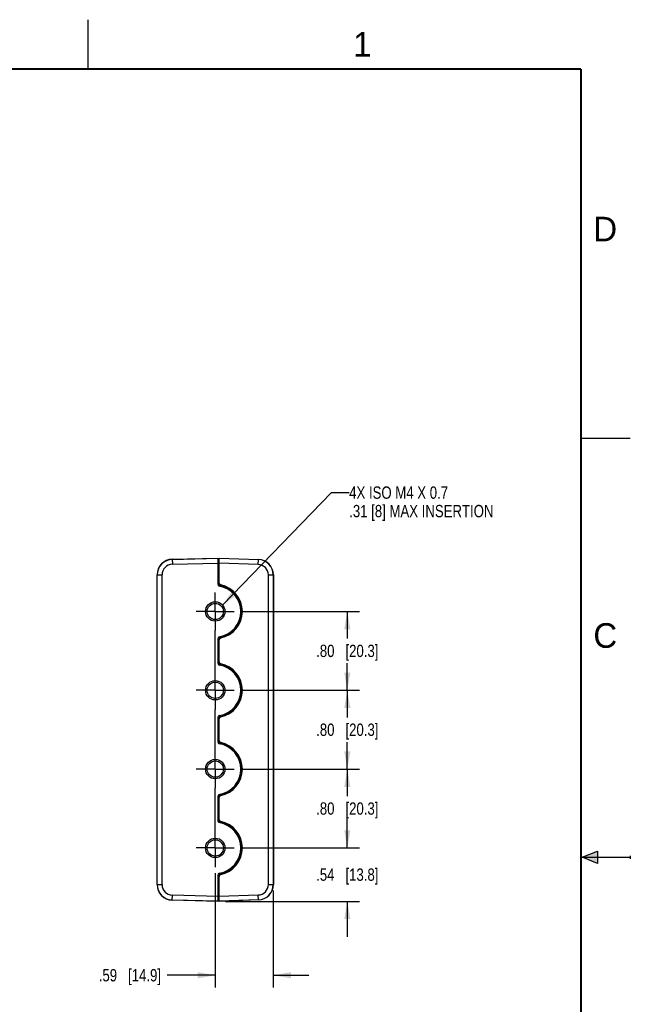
# Model space of a CAD drawing. Header units: inches. Extents: x 0 to 22, y 0 to 17.
# Tile 38 of 38: x 15.8 to 22, y 7 to 17. Entities that reach past the tile are written whole.
import ezdxf

# ---------------------------------------------------------------- set-up
doc = ezdxf.new("R2010")
doc.units = ezdxf.units.IN
doc.header["$LTSCALE"] = 1.21
doc.header["$MEASUREMENT"] = 0
doc.linetypes.add('CENTER', pattern=[0.6, 0.375, -0.075, 0.075, -0.075])
doc.layers.get('0').update_dxf_attribs({"linetype": 'CONTINUOUS'})
for name, color, linetype in [('02___PRT_ALL_AXES', 7, 'CONTINUOUS'), ('DETAIL', 7, 'CONTINUOUS'), ('DIMENSIONS', 7, 'CONTINUOUS')]:
    doc.layers.add(name, color=color, linetype=linetype)
doc.styles.get("Standard").update_dxf_attribs({"font": 'txt', "width": 0.8})
doc.styles.add('TEXTSTYLE_2', font='txt')
doc.dimstyles.new('DIMSTYLE_1', dxfattribs={"dimtxt": 0.125, "dimasz": 0.18, "dimexe": 0.125, "dimexo": 0.0625, "dimgap": 0.0625, "dimtad": 0, "dimtih": 1, "dimtoh": 1, "dimzin": 4, "dimdsep": 46, "dimtxsty": 'STANDARD', "dimblk": '_FILLED', "dimblk1": '_FILLED', "dimblk2": '_FILLED', "dimcen": 0.09, "dimazin": 1, "dimtp": 0.01, "dimtm": 0.01, "dimtfac": 1, "dimtofl": 0, "dimtmove": 0, "dimatfit": 3, "dimldrblk": '_FILLED', "dimfxl": 1, "dimtolj": 1, "dimtzin": 4, "dimarcsym": 0})
doc.dimstyles.get("Standard").update_dxf_attribs({"dimtxt": 0.125, "dimasz": 0.18, "dimexe": 0.125, "dimexo": 0.0625, "dimgap": 0.09, "dimtad": 0, "dimtih": 1, "dimtoh": 1, "dimzin": 4, "dimdsep": 46, "dimtxsty": 'STANDARD', "dimblk": '_FILLED', "dimblk1": '_FILLED', "dimblk2": '_FILLED', "dimcen": 0.09, "dimazin": 1, "dimtol": 1, "dimtp": 0.02, "dimtm": 0.02, "dimtfac": 1, "dimtofl": 0, "dimtmove": 0, "dimatfit": 3, "dimldrblk": '_FILLED', "dimfxl": 1, "dimtolj": 1, "dimtzin": 4, "dimarcsym": 0})

# ---------------------------------------------------------------- blocks, each defined once
blk = doc.blocks.new('_FILLED')
at = {"color": 0, "linetype": 'BYBLOCK'}
blk.add_solid([(0, 0), (-1, 0.174), (-1, -0.174)], dxfattribs=at)
blk = doc.blocks.new('*D0')
at = {"layer": 'DIMENSIONS', "color": 2, "linetype": 'CONTINUOUS'}
for p, q in [((17.7883, 8.3376), (17.7883, 7.1769)), ((18.3768, 8.1607), (18.3768, 7.1769)), ((17.7883, 7.3019), (17.3008, 7.3019)), ((18.3768, 7.3019), (18.7368, 7.3019))]:
    blk.add_line(p, q, dxfattribs=at)
at = {"layer": 'DIMENSIONS', "color": 2, "linetype": 'CONTINUOUS', "xscale": 0.18, "yscale": 0.18, "zscale": 0.18}
blk.add_blockref('_FILLED', (17.7883, 7.3019), dxfattribs=at)
at = {"layer": 'DIMENSIONS', "color": 2, "linetype": 'CONTINUOUS', "xscale": 0.18, "yscale": 0.18, "zscale": 0.18, "rotation": 180}
blk.add_blockref('_FILLED', (18.3768, 7.3019), dxfattribs=at)
at = {"layer": 'DIMENSIONS', "color": 2, "linetype": 'CONTINUOUS', "insert": (17.2383, 7.3644), "char_height": 0.125, "width": 1.025, "attachment_point": 3, "line_spacing_factor": 0.9}
blk.add_mtext('.59{\\ftxt.shx;\\W1.000000;\\H0.125000; }[14.9]', dxfattribs=at)
blk = doc.blocks.new('*D1')
at = {"layer": 'DIMENSIONS', "color": 2, "linetype": 'CONTINUOUS'}
for p, q in [((19.1283, 8.5939), (19.1283, 8.9539)), ((18.0445, 8.5939), (19.2533, 8.5939)), ((17.8908, 8.0519), (19.2533, 8.0519)), ((19.1283, 8.0519), (19.1283, 7.6919))]:
    blk.add_line(p, q, dxfattribs=at)
at = {"layer": 'DIMENSIONS', "color": 2, "linetype": 'CONTINUOUS', "xscale": 0.18, "yscale": 0.18, "zscale": 0.18}
for p, rotation in [((19.1283, 8.5939), 270), ((19.1283, 8.0519), 90)]:
    blk.add_blockref('_FILLED', p, dxfattribs=dict(at, rotation=rotation))
at = {"layer": 'DIMENSIONS', "color": 2, "linetype": 'CONTINUOUS', "insert": (19.1283, 8.3854), "char_height": 0.125, "width": 1.025, "attachment_point": 2, "line_spacing_factor": 0.9}
blk.add_mtext('.54{\\ftxt.shx;\\W1.000000;\\H0.125000; }[13.8]', dxfattribs=at)
blk = doc.blocks.new('*D2')
at = {"layer": 'DIMENSIONS', "color": 2, "linetype": 'CONTINUOUS'}
for p, q in [((18.0445, 9.3939), (19.2533, 9.3939)), ((19.1283, 9.3939), (19.1283, 9.1189)), ((19.1283, 8.5939), (19.1283, 8.8689)), ((18.0445, 8.5939), (19.2533, 8.5939))]:
    blk.add_line(p, q, dxfattribs=at)
at = {"layer": 'DIMENSIONS', "color": 2, "linetype": 'CONTINUOUS', "xscale": 0.18, "yscale": 0.18, "zscale": 0.18}
for p, rotation in [((19.1283, 9.3939), 90), ((19.1283, 8.5939), 270)]:
    blk.add_blockref('_FILLED', p, dxfattribs=dict(at, rotation=rotation))
at = {"layer": 'DIMENSIONS', "color": 2, "linetype": 'CONTINUOUS', "insert": (19.1283, 9.0564), "char_height": 0.125, "width": 1.025, "attachment_point": 2, "line_spacing_factor": 0.9}
blk.add_mtext('.80{\\ftxt.shx;\\W1.000000;\\H0.125000; }[20.3]', dxfattribs=at)
blk = doc.blocks.new('*D3')
at = {"layer": 'DIMENSIONS', "color": 2, "linetype": 'CONTINUOUS'}
for p, q in [((18.0445, 10.1939), (19.2533, 10.1939)), ((19.1283, 10.1939), (19.1283, 9.9189)), ((19.1283, 9.3939), (19.1283, 9.6689)), ((18.0445, 9.3939), (19.2533, 9.3939))]:
    blk.add_line(p, q, dxfattribs=at)
at = {"layer": 'DIMENSIONS', "color": 2, "linetype": 'CONTINUOUS', "xscale": 0.18, "yscale": 0.18, "zscale": 0.18}
for p, rotation in [((19.1283, 10.1939), 90), ((19.1283, 9.3939), 270)]:
    blk.add_blockref('_FILLED', p, dxfattribs=dict(at, rotation=rotation))
at = {"layer": 'DIMENSIONS', "color": 2, "linetype": 'CONTINUOUS', "insert": (19.1283, 9.8564), "char_height": 0.125, "width": 1.025, "attachment_point": 2, "line_spacing_factor": 0.9}
blk.add_mtext('.80{\\ftxt.shx;\\W1.000000;\\H0.125000; }[20.3]', dxfattribs=at)
blk = doc.blocks.new('*D4')
at = {"layer": 'DIMENSIONS', "color": 2, "linetype": 'CONTINUOUS'}
for p, q in [((18.0445, 10.9939), (19.2533, 10.9939)), ((19.1283, 10.9939), (19.1283, 10.7189)), ((19.1283, 10.1939), (19.1283, 10.4689)), ((18.0445, 10.1939), (19.2533, 10.1939))]:
    blk.add_line(p, q, dxfattribs=at)
at = {"layer": 'DIMENSIONS', "color": 2, "linetype": 'CONTINUOUS', "xscale": 0.18, "yscale": 0.18, "zscale": 0.18}
for p, rotation in [((19.1283, 10.9939), 90), ((19.1283, 10.1939), 270)]:
    blk.add_blockref('_FILLED', p, dxfattribs=dict(at, rotation=rotation))
at = {"layer": 'DIMENSIONS', "color": 2, "linetype": 'CONTINUOUS', "insert": (19.1283, 10.6564), "char_height": 0.125, "width": 1.025, "attachment_point": 2, "line_spacing_factor": 0.9}
blk.add_mtext('.80{\\ftxt.shx;\\W1.000000;\\H0.125000; }[20.3]', dxfattribs=at)

msp = doc.modelspace()

# ---------------------------------------------------------------- hatches: boundary and pattern name
at = {"linetype": 'CONTINUOUS'}
msp.add_hatch(color=2, dxfattribs=at).paths.add_polyline_path([(21.6663, 8.5625), (21.6663, 8.4375), (21.51, 8.5)])

# ---------------------------------------------------------------- linework, layer by layer
at = {"color": 2, "linetype": 'CONTINUOUS'}
for p, q in [((16.5, 16.5), (16.5, 17)), ((22, 12.75), (21.5, 12.75)), ((21.51, 8.5), (21.6663, 8.5625)), ((21.51, 8.5), (22, 8.5)), ((21.6663, 8.4375), (21.51, 8.5)), ((21.6663, 8.5625), (21.6663, 8.4375)), ((22, 8.515), (22, 8.485))]:
    msp.add_line(p, q, dxfattribs=at)
at = {"color": 7, "linetype": 'CONTINUOUS'}
for p, q in [((17.3516, 11.5237), (17.8133, 11.5358)), ((17.3516, 11.5237), (17.3529, 11.4737)), ((17.3517, 11.5223), (17.8133, 11.5343)), ((17.8133, 11.5358), (17.8133, 11.2702)), ((17.8283, 11.2827), (17.8283, 11.5359)), ((17.8283, 11.5359), (18.2263, 11.522)), ((17.8283, 11.5344), (18.2262, 11.5205)), ((18.2245, 11.4711), (18.2263, 11.522)), ((17.3529, 11.4737), (17.8133, 11.4858)), ((17.8133, 11.4793), (17.8233, 11.4794)), ((17.8133, 11.4593), (17.8233, 11.4594)), ((17.8233, 11.4794), (17.8233, 11.4753)), ((17.8233, 11.4753), (17.8233, 11.471)), ((17.8233, 11.471), (17.8233, 11.4594)), ((17.8233, 11.4594), (17.8233, 11.2827)), ((17.8233, 11.4594), (17.8283, 11.4594)), ((18.2245, 11.4711), (17.8283, 11.4849)), ((17.1983, 8.2215), (17.1983, 11.3663)), ((17.1983, 11.3663), (17.2483, 11.3663)), ((17.1997, 8.2215), (17.1997, 11.3663)), ((17.2483, 8.2215), (17.2483, 11.3663)), ((18.3274, 8.2232), (18.3274, 11.3646)), ((18.3274, 11.3646), (18.3783, 11.3646)), ((18.3768, 11.3646), (18.3768, 8.2232)), ((18.3783, 11.3646), (18.3783, 8.2232)), ((17.8233, 11.2827), (17.8283, 11.2827)), ((17.8432, 11.2582), (17.8442, 11.2631)), ((17.8133, 10.7175), (17.8133, 10.4702)), ((17.8233, 10.705), (17.8233, 10.4827)), ((17.8233, 10.705), (17.8283, 10.705)), ((17.8283, 10.4827), (17.8283, 10.705)), ((17.8432, 10.7295), (17.8442, 10.7246)), ((17.8233, 10.4827), (17.8283, 10.4827)), ((17.8432, 10.4582), (17.8442, 10.4631)), ((17.8133, 9.9175), (17.8133, 9.6702)), ((17.8233, 9.905), (17.8233, 9.6827)), ((17.8233, 9.905), (17.8283, 9.905)), ((17.8283, 9.6827), (17.8283, 9.905)), ((17.8432, 9.9295), (17.8442, 9.9246)), ((17.8233, 9.6827), (17.8283, 9.6827)), ((17.8432, 9.6582), (17.8442, 9.6631)), ((17.8133, 9.1175), (17.8133, 8.8702)), ((17.8233, 9.105), (17.8283, 9.105)), ((17.8233, 9.105), (17.8233, 8.8827)), ((17.8283, 8.8827), (17.8283, 9.105)), ((17.8432, 9.1295), (17.8442, 9.1246)), ((17.8233, 8.8827), (17.8283, 8.8827)), ((17.8432, 8.8582), (17.8442, 8.8631)), ((17.8133, 8.3175), (17.8133, 8.0519)), ((17.8233, 8.305), (17.8283, 8.305)), ((17.8233, 8.305), (17.8233, 8.1284)), ((17.8283, 8.0519), (17.8283, 8.305)), ((17.8432, 8.3295), (17.8442, 8.3246)), ((17.1983, 8.2215), (17.2483, 8.2215)), ((18.3274, 8.2232), (18.3783, 8.2232)), ((17.3516, 8.064), (17.3529, 8.114)), ((17.8133, 8.102), (17.3529, 8.114)), ((17.8133, 8.1284), (17.8233, 8.1284)), ((17.8133, 8.1084), (17.8233, 8.1084)), ((17.8233, 8.1284), (17.8283, 8.1284)), ((17.8233, 8.1284), (17.8233, 8.1162)), ((17.8233, 8.1162), (17.8233, 8.1121)), ((17.8233, 8.1121), (17.8233, 8.1084)), ((17.8283, 8.1028), (18.2245, 8.1166)), ((18.2263, 8.0658), (18.2245, 8.1166)), ((17.8133, 8.0519), (17.3516, 8.064)), ((17.8133, 8.0534), (17.3517, 8.0655)), ((18.2262, 8.0673), (17.8283, 8.0534)), ((18.2263, 8.0658), (17.8283, 8.0519))]:
    msp.add_line(p, q, dxfattribs=at)
at = {"color": 7, "linetype": 'CONTINUOUS', "const_width": 0.02}
for points in [[(21.5, 16.5), (0.5, 16.5)], [(21.5, 0.5), (21.5, 16.5)]]:
    msp.add_lwpolyline(points, dxfattribs=at)
at = {"color": 7, "linetype": 'CONTINUOUS'}
for centre, radius in [((17.7883, 10.9939), 0.0985), ((17.7883, 10.9939), 0.0825), ((17.7883, 10.1939), 0.0985), ((17.7883, 10.1939), 0.0825), ((17.7883, 9.3939), 0.0985), ((17.7883, 9.3939), 0.0825), ((17.7883, 8.5939), 0.0985), ((17.7883, 8.5939), 0.0825)]:
    msp.add_circle(centre, radius, dxfattribs=at)
for centre, radius, start, end in [((17.3558, 11.3663), 0.1575, 91.5, 180), ((17.3558, 11.3663), 0.156, 91.5, 180), ((18.2208, 11.3646), 0.156, 0, 88), ((18.2208, 11.3646), 0.1575, 0, 88), ((17.3558, 11.3663), 0.1075, 91.5, 180), ((17.8233, 11.4844), 0.005, 270.5, 360), ((18.2208, 11.3646), 0.1066, 0, 88), ((17.8333, 11.2702), 0.02, 180, 260.75164), ((17.8484, 11.2827), 0.0251, 180.01368, 191.86845), ((17.8483, 11.2827), 0.025, 191.88873, 202.56913), ((17.8483, 11.2827), 0.025, 202.57608, 258.26479), ((17.8483, 11.2827), 0.02, 180, 258.26474), ((17.7883, 10.9939), 0.26, 279.24836, 80.75164), ((17.7883, 10.9939), 0.27, 281.73537, 78.26465), ((17.7883, 10.9939), 0.275, 281.73526, 78.26474), ((17.8333, 10.7175), 0.02, 99.24836, 180), ((17.8483, 10.705), 0.025, 118.49108, 179.997), ((17.8483, 10.705), 0.02, 101.73526, 180), ((17.8483, 10.7049), 0.0251, 103.52032, 118.45484), ((17.8483, 10.7053), 0.0248, 101.74438, 103.51302), ((17.8333, 10.4702), 0.02, 180, 260.75164), ((17.8484, 10.4827), 0.0251, 180.01368, 191.86845), ((17.8483, 10.4827), 0.025, 191.88873, 202.56913), ((17.8483, 10.4827), 0.025, 202.57608, 258.26479), ((17.8483, 10.4827), 0.02, 180, 258.26474), ((17.7883, 10.1939), 0.26, 279.24836, 80.75164), ((17.7883, 10.1939), 0.27, 281.73537, 78.26465), ((17.7883, 10.1939), 0.275, 281.73526, 78.26474), ((17.8333, 9.9175), 0.02, 99.24836, 180), ((17.8483, 9.905), 0.025, 118.49108, 179.997), ((17.8483, 9.905), 0.02, 101.73526, 180), ((17.8483, 9.9049), 0.0251, 103.52032, 118.45484), ((17.8483, 9.9053), 0.0248, 101.74438, 103.51302), ((17.8333, 9.6702), 0.02, 180, 260.75164), ((17.8484, 9.6827), 0.0251, 180.01368, 191.86845), ((17.8483, 9.6827), 0.025, 191.88873, 202.56913), ((17.8483, 9.6827), 0.025, 202.57608, 258.26479), ((17.8483, 9.6827), 0.02, 180, 258.26474), ((17.7883, 9.3939), 0.26, 279.24836, 80.75164), ((17.7883, 9.3939), 0.27, 281.73537, 78.26465), ((17.7883, 9.3939), 0.275, 281.73526, 78.26474), ((17.8333, 9.1175), 0.02, 99.24836, 180), ((17.8483, 9.105), 0.025, 118.49108, 179.997), ((17.8483, 9.105), 0.02, 101.73526, 180), ((17.8483, 9.1049), 0.0251, 103.52032, 118.45484), ((17.8483, 9.1053), 0.0248, 101.74438, 103.51302), ((17.8333, 8.8702), 0.02, 180, 260.75164), ((17.8484, 8.8827), 0.0251, 180.01368, 191.86845), ((17.8483, 8.8827), 0.025, 191.88873, 202.56913), ((17.8483, 8.8827), 0.025, 202.57608, 258.26479), ((17.8483, 8.8827), 0.02, 180, 258.26474), ((17.7883, 8.5939), 0.26, 279.24836, 80.75164), ((17.7883, 8.5939), 0.27, 281.73537, 78.26465), ((17.7883, 8.5939), 0.275, 281.73526, 78.26474), ((17.8333, 8.3175), 0.02, 99.24836, 180), ((17.8483, 8.305), 0.025, 118.49108, 179.997), ((17.8483, 8.305), 0.02, 101.73526, 180), ((17.8483, 8.3049), 0.0251, 103.52032, 118.45484), ((17.8483, 8.3053), 0.0248, 101.74438, 103.51302), ((17.3558, 8.2215), 0.1575, 180, 268.5), ((17.3558, 8.2215), 0.156, 180, 268.5), ((17.3558, 8.2215), 0.1075, 180, 268.5), ((18.2208, 8.2232), 0.1066, 272, 360), ((18.2208, 8.2232), 0.156, 272, 360), ((18.2208, 8.2232), 0.1575, 272, 360), ((17.8233, 8.1034), 0.005, 0, 89.5)]:
    msp.add_arc(centre, radius, start, end, dxfattribs=at)
at = {"layer": '02___PRT_ALL_AXES', "color": 7, "linetype": 'CENTER'}
for p, q in [((17.7883, 10.9939), (17.7883, 11.1876)), ((17.7883, 10.9939), (17.5945, 10.9939)), ((17.7883, 10.9939), (17.7883, 10.8001)), ((17.7883, 10.9939), (17.982, 10.9939)), ((17.7883, 10.3876), (17.7883, 10.8001)), ((17.7883, 10.1939), (17.7883, 10.3876)), ((17.7883, 10.1939), (17.5945, 10.1939)), ((17.7883, 10.1939), (17.7883, 10.0001)), ((17.7883, 10.1939), (17.982, 10.1939)), ((17.7883, 9.5876), (17.7883, 10.0001)), ((17.7883, 9.3939), (17.7883, 9.5876)), ((17.7883, 9.3939), (17.5945, 9.3939)), ((17.7883, 9.3939), (17.982, 9.3939)), ((17.7883, 9.3939), (17.7883, 9.2001)), ((17.7883, 8.8847), (17.7883, 9.2001)), ((17.7883, 8.5939), (17.7883, 8.8847)), ((17.7883, 8.5939), (17.5945, 8.5939)), ((17.7883, 8.5939), (17.982, 8.5939)), ((17.7883, 8.5939), (17.7883, 8.4001))]:
    msp.add_line(p, q, dxfattribs=at)

# ---------------------------------------------------------------- texts
at = {"color": 2, "linetype": 'CONTINUOUS', "char_height": 0.25, "width": 0.25, "attachment_point": 1, "line_spacing_factor": 0.9, "style": 'TEXTSTYLE_2'}
for s, insert in [('1', (19.1875, 16.875)), ('D', (21.625, 15)), ('C', (21.625, 10.875))]:
    msp.add_mtext(s, dxfattribs=dict(at, insert=insert))
at = {"layer": 'DETAIL', "color": 2, "linetype": 'CONTINUOUS', "insert": (19.1474, 12.2629), "char_height": 0.125, "width": 2.1, "attachment_point": 1, "line_spacing_factor": 0.9}
msp.add_mtext('4X ISO M4 X 0.7\\P.31 [8] MAX INSERTION', dxfattribs=at)

# ---------------------------------------------------------------- dimensions: what is measured, and where the dimension line sits
at = {"layer": 'DIMENSIONS', "color": 2, "linetype": 'CONTINUOUS'}
for base, p1, p2, angle, picture, middle in [((19.1283, 10.9939), (17.982, 10.1939), (17.982, 10.9939), 90, '*D4', (19.1283, 10.5939)), ((19.1283, 10.1939), (17.982, 9.3939), (17.982, 10.1939), 90, '*D3', (19.1283, 9.7939)), ((19.1283, 9.3939), (17.982, 8.5939), (17.982, 9.3939), 90, '*D2', (19.1283, 8.9939)), ((19.1283, 8.0519), (17.982, 8.5939), (17.8283, 8.0519), 270, '*D1', (19.1283, 8.3229)), ((17.7883, 7.3019), (18.3768, 8.2232), (17.7883, 8.4001), 180, '*D0', (16.7258, 7.3019))]:
    dim = msp.add_linear_dim(base=base, p1=p1, p2=p2, angle=angle, dimstyle='DIMSTYLE_1', dxfattribs=at)
    dim.commit()
    dim.dimension.update_dxf_attribs({"geometry": picture, "text_midpoint": middle, "dimtype": 160})

# ---------------------------------------------------------------- leaders
at = {"layer": 'DETAIL', "color": 2, "linetype": 'CONTINUOUS'}
msp.add_leader([(17.8627, 11.0584), (18.9674, 12.2004), (19.1474, 12.2004)], dimstyle='STANDARD', override={"dimtad": 0}, dxfattribs=at)

doc.saveas('drawing.dxf')
